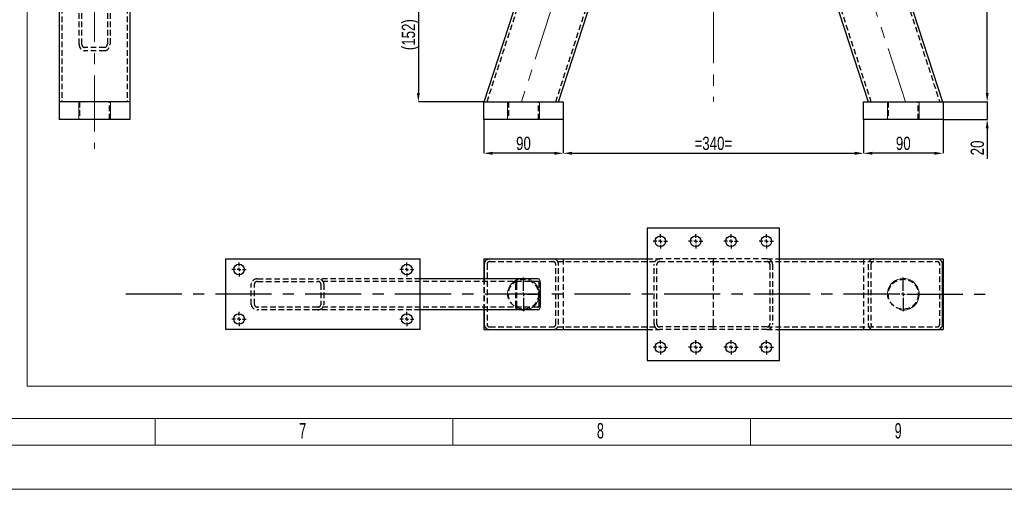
# Model space of a CAD drawing. Header units: millimetres. Extents: x 0 to 841, y 0 to 594.
# Tile 6 of 12: x 390 to 613, y 0 to 106. Entities that reach past the tile are written whole.
import ezdxf

# ---------------------------------------------------------------- set-up
doc = ezdxf.new("R2010")
doc.units = ezdxf.units.MM
doc.header["$PDSIZE"] = -1
doc.linetypes.add('CENTERX2', pattern=[20.32, 12.7, -2.54, 2.54, -2.54])
doc.linetypes.add('HIDDEN', pattern=[1.905, 1.27, -0.635])
for name, color, linetype in [('COTES', 1, 'Continuous'), ('NOTES', 6, 'Continuous'), ('TRAIT-FINS', 9, 'Continuous'), ('TRAIT-MIXTES', 3, 'CENTERX2'), ('TRAIT-TIRET', 2, 'HIDDEN')]:
    doc.layers.add(name, color=color, linetype=linetype)
doc.layers.add('TRAIT-FORT', color=4, linetype='Continuous', lineweight=25)
doc.styles.add('SLDTEXTSTYLE0', font='TXT', dxfattribs={"width": 0.75})
doc.styles.add('SLDTEXTSTYLE1', font='TXT', dxfattribs={"width": 0.605})
doc.dimstyles.new('SLDDIMSTYLE10', dxfattribs={"dimtxt": 3, "dimasz": 2, "dimexe": 0, "dimexo": 0.0625, "dimgap": 0.75, "dimtad": 1, "dimdec": 4, "dimlfac": 5, "dimzin": 12, "dimdsep": 46, "dimtxsty": 'SLDTEXTSTYLE0', "dimsah": 1, "dimcen": 0.09, "dimazin": 3, "dimtfac": 1, "dimtofl": 0, "dimtmove": 0, "dimatfit": 3, "dimfxl": 1, "dimfrac": 2, "dimtolj": 1, "dimtzin": 12, "dimarcsym": 0})
doc.dimstyles.new('SLDDIMSTYLE14', dxfattribs={"dimtxt": 3, "dimasz": 2, "dimexe": 0, "dimexo": 0.0625, "dimgap": 0.75, "dimtad": 1, "dimdec": 4, "dimlfac": 5, "dimzin": 12, "dimdsep": 46, "dimtxsty": 'SLDTEXTSTYLE0', "dimsah": 1, "dimcen": 0.09, "dimadec": 1, "dimazin": 3, "dimtfac": 1, "dimtofl": 0, "dimtmove": 0, "dimatfit": 3, "dimfxl": 1, "dimfrac": 2, "dimtolj": 1, "dimtzin": 12, "dimarcsym": 0})
doc.dimstyles.new('SLDDIMSTYLE5', dxfattribs={"dimtxt": 3, "dimasz": 2, "dimexe": 0, "dimexo": 0.0625, "dimgap": 0.75, "dimtad": 1, "dimlfac": 5, "dimrnd": 1e-09, "dimzin": 12, "dimdsep": 46, "dimtxsty": 'SLDTEXTSTYLE0', "dimsah": 1, "dimcen": 0.09, "dimadec": 0, "dimazin": 3, "dimtfac": 1, "dimtofl": 0, "dimtmove": 0, "dimatfit": 3, "dimfxl": 1, "dimfrac": 2, "dimtolj": 1, "dimtzin": 12, "dimarcsym": 0})
doc.dimstyles.new('SLDDIMSTYLE6', dxfattribs={"dimtxt": 3, "dimasz": 2, "dimexe": 0, "dimexo": 0.0625, "dimgap": 0.75, "dimtad": 1, "dimlfac": 5, "dimrnd": 1e-09, "dimzin": 12, "dimdsep": 46, "dimtxsty": 'SLDTEXTSTYLE0', "dimsah": 1, "dimcen": 0.09, "dimadec": 0, "dimazin": 3, "dimtfac": 1, "dimtmove": 0, "dimatfit": 0, "dimfxl": 1, "dimfrac": 2, "dimtolj": 1, "dimtzin": 12, "dimarcsym": 0})

# ---------------------------------------------------------------- blocks, each defined once
blk = doc.blocks.new('_D_89')
at = {"layer": 'COTES', "color": 0, "lineweight": -2, "transparency": 16777216}
blk.add_arc((546.93, 221.44), 67.1, 253.7077, 286.2923, dxfattribs=at)
at = {"layer": 'COTES', "color": 0, "transparency": 16777216}
for points in [[(528, 156.71), (528.2, 157.34), (526.19, 157.62)], [(565.65, 157.34), (565.85, 156.71), (567.66, 157.62)]]:
    blk.add_solid(points, dxfattribs=at)
at = {"layer": 'Defpoints', "color": 0, "transparency": 16777216}
for p in [(541.93, 206.05), (551.93, 206.05), (539.91, 154.7), (503.46, 87.65), (590.4, 87.65)]:
    blk.add_point(p, dxfattribs=at)
at = {"layer": 'COTES', "color": 0, "transparency": 16777216, "insert": (542.05, 158.08), "char_height": 3, "attachment_point": 1, "style": 'SLDTEXTSTYLE0'}
blk.add_mtext('\\A1;=36°=', dxfattribs=at)
blk = doc.blocks.new('_D_91')
at = {"layer": 'COTES', "color": 0, "lineweight": -2, "transparency": 16777216}
blk.add_arc((510.44, 109.13), 51.05, 74.2449, 119.4765, dxfattribs=at)
at = {"layer": 'COTES', "color": 0, "transparency": 16777216}
for points in [[(524.39, 158.58), (524.2, 157.94), (526.21, 157.68)], [(485.49, 153.28), (485.15, 153.85), (483.6, 152.55)]]:
    blk.add_solid(points, dxfattribs=at)
at = {"layer": 'Defpoints', "color": 0, "transparency": 16777216}
for p in [(450.53, 206.05), (541.93, 206.05), (511.71, 160.16), (504.92, 118.05), (503.46, 87.65)]:
    blk.add_point(p, dxfattribs=at)
at = {"layer": 'COTES', "color": 0, "transparency": 16777216, "insert": (499.8, 163.04), "char_height": 3, "attachment_point": 1, "rotation": 6.8607, "style": 'SLDTEXTSTYLE0'}
blk.add_mtext('\\A1;49.7°', dxfattribs=at)
blk = doc.blocks.new('_D_92')
at = {"layer": 'COTES', "color": 0, "lineweight": -2, "transparency": 16777216}
for p, q in [((504.86, 118.05), (480.13, 118.05)), ((480.13, 116.05), (480.13, 89.65)), ((494.87, 87.65), (480.13, 87.65))]:
    blk.add_line(p, q, dxfattribs=at)
at = {"layer": 'COTES', "color": 0, "transparency": 16777216}
for points in [[(479.79, 116.05), (480.46, 116.05), (480.13, 118.05)], [(479.79, 89.65), (480.46, 89.65), (480.13, 87.65)]]:
    blk.add_solid(points, dxfattribs=at)
at = {"layer": 'Defpoints', "color": 0, "transparency": 16777216}
for p in [(504.92, 118.05), (480.13, 87.65), (494.93, 87.65)]:
    blk.add_point(p, dxfattribs=at)
at = {"layer": 'COTES', "color": 0, "transparency": 16777216, "insert": (476.38, 102.85), "char_height": 3, "attachment_point": 2, "rotation": 90, "style": 'SLDTEXTSTYLE0'}
blk.add_mtext('\\A1;(152)', dxfattribs=at)
blk = doc.blocks.new('_D_94')
at = {"layer": 'COTES', "color": 0, "lineweight": -2, "transparency": 16777216}
for p, q in [((561.99, 206.05), (608.93, 206.05)), ((608.93, 89.65), (608.93, 204.05)), ((598.99, 87.65), (608.93, 87.65))]:
    blk.add_line(p, q, dxfattribs=at)
at = {"layer": 'COTES', "color": 0, "transparency": 16777216}
for points in [[(608.59, 204.05), (609.26, 204.05), (608.93, 206.05)], [(608.59, 89.65), (609.26, 89.65), (608.93, 87.65)]]:
    blk.add_solid(points, dxfattribs=at)
at = {"layer": 'Defpoints', "color": 0, "transparency": 16777216}
for p in [(561.93, 206.05), (608.93, 206.05), (598.93, 87.65)]:
    blk.add_point(p, dxfattribs=at)
at = {"layer": 'COTES', "color": 0, "transparency": 16777216, "insert": (605.18, 146.85), "char_height": 3, "attachment_point": 2, "rotation": 90, "style": 'SLDTEXTSTYLE0'}
blk.add_mtext('\\A1;592', dxfattribs=at)
blk = doc.blocks.new('_D_95')
at = {"layer": 'COTES', "color": 0, "lineweight": -2, "transparency": 16777216}
for p, q in [((608.93, 89.65), (608.93, 91.65)), ((598.99, 87.65), (608.93, 87.65)), ((608.93, 87.65), (608.93, 83.65)), ((598.99, 83.65), (608.93, 83.65)), ((608.93, 81.65), (608.93, 74.77))]:
    blk.add_line(p, q, dxfattribs=at)
at = {"layer": 'COTES', "color": 0, "transparency": 16777216}
for points in [[(608.59, 89.65), (609.26, 89.65), (608.93, 87.65)], [(608.59, 81.65), (609.26, 81.65), (608.93, 83.65)]]:
    blk.add_solid(points, dxfattribs=at)
at = {"layer": 'Defpoints', "color": 0, "transparency": 16777216}
for p in [(598.93, 87.65), (598.93, 83.65), (608.93, 83.65)]:
    blk.add_point(p, dxfattribs=at)
at = {"layer": 'COTES', "color": 0, "transparency": 16777216, "insert": (605.18, 77.21), "char_height": 3, "attachment_point": 2, "rotation": 90, "style": 'SLDTEXTSTYLE0'}
blk.add_mtext('\\A1;20', dxfattribs=at)
blk = doc.blocks.new('_D_97')
at = {"layer": 'COTES', "color": 0, "lineweight": -2, "transparency": 16777216}
for p, q in [((494.93, 83.58), (494.93, 76)), ((512.93, 83.58), (512.93, 76)), ((510.93, 76), (496.93, 76))]:
    blk.add_line(p, q, dxfattribs=at)
at = {"layer": 'COTES', "color": 0, "transparency": 16777216}
for points in [[(496.93, 76.34), (496.93, 75.67), (494.93, 76)], [(510.93, 76.34), (510.93, 75.67), (512.93, 76)]]:
    blk.add_solid(points, dxfattribs=at)
at = {"layer": 'Defpoints', "color": 0, "transparency": 16777216}
for p in [(494.93, 83.65), (512.93, 83.65), (494.93, 76)]:
    blk.add_point(p, dxfattribs=at)
at = {"layer": 'COTES', "color": 0, "transparency": 16777216, "insert": (503.93, 79.75), "char_height": 3, "attachment_point": 2, "style": 'SLDTEXTSTYLE0'}
blk.add_mtext('\\A1;90', dxfattribs=at)
blk = doc.blocks.new('_D_98')
at = {"layer": 'COTES', "color": 0, "lineweight": -2, "transparency": 16777216}
for p, q in [((580.93, 83.58), (580.93, 76)), ((598.93, 83.58), (598.93, 76)), ((596.93, 76), (582.93, 76))]:
    blk.add_line(p, q, dxfattribs=at)
at = {"layer": 'COTES', "color": 0, "transparency": 16777216}
for points in [[(582.93, 76.34), (582.93, 75.67), (580.93, 76)], [(596.93, 76.34), (596.93, 75.67), (598.93, 76)]]:
    blk.add_solid(points, dxfattribs=at)
at = {"layer": 'Defpoints', "color": 0, "transparency": 16777216}
for p in [(580.93, 83.65), (598.93, 83.65), (580.93, 76)]:
    blk.add_point(p, dxfattribs=at)
at = {"layer": 'COTES', "color": 0, "transparency": 16777216, "insert": (589.93, 79.75), "char_height": 3, "attachment_point": 2, "style": 'SLDTEXTSTYLE0'}
blk.add_mtext('\\A1;90', dxfattribs=at)
blk = doc.blocks.new('_D_99')
at = {"layer": 'COTES', "color": 0, "lineweight": -2, "transparency": 16777216}
for p, q in [((512.93, 83.58), (512.93, 76)), ((580.93, 83.58), (580.93, 76)), ((514.93, 76), (578.93, 76))]:
    blk.add_line(p, q, dxfattribs=at)
at = {"layer": 'COTES', "color": 0, "transparency": 16777216}
for points in [[(514.93, 76.34), (514.93, 75.67), (512.93, 76)], [(578.93, 76.34), (578.93, 75.67), (580.93, 76)]]:
    blk.add_solid(points, dxfattribs=at)
at = {"layer": 'Defpoints', "color": 0, "transparency": 16777216}
for p in [(512.93, 83.65), (580.93, 83.65), (580.93, 76)]:
    blk.add_point(p, dxfattribs=at)
at = {"layer": 'COTES', "color": 0, "transparency": 16777216, "insert": (546.93, 79.75), "char_height": 3, "attachment_point": 2, "style": 'SLDTEXTSTYLE0'}
blk.add_mtext('\\A1;=340=', dxfattribs=at)
blk = doc.blocks.new('SW_CENTERMARKSYMBOL_99')
at = {"layer": 'TRAIT-MIXTES', "color": 0}
for p, q in [((0, 0.8), (0, 3.8)), ((-0.8, 0), (-3.8, 0)), ((0, 0), (-0.4, 0)), ((0, 0), (0, 0.4)), ((0, 0), (0, -0.4)), ((0, 0), (0.4, 0)), ((0.8, 0), (3.8, 0)), ((0, -0.8), (0, -3.8))]:
    blk.add_line(p, q, dxfattribs=at)
blk = doc.blocks.new('SW_CENTERMARKSYMBOL_100')
at = {"layer": 'TRAIT-MIXTES', "color": 0}
for p, q in [((-0.8, 0), (-1.6, 0)), ((0, 0), (-0.4, 0)), ((0, 0.8), (0, 1.6)), ((0, 0), (0, 0.4)), ((0, 0), (0, -0.4)), ((0, 0), (0.4, 0)), ((0.8, 0), (1.6, 0)), ((0, -0.8), (0, -1.6))]:
    blk.add_line(p, q, dxfattribs=at)
blk = doc.blocks.new('SW_CENTERMARKSYMBOL_101')
at = {"layer": 'TRAIT-MIXTES', "color": 0}
for p, q in [((-0.8, 0), (-1.6, 0)), ((0, 0), (-0.4, 0)), ((0, 0.8), (0, 1.6)), ((0, 0), (0, 0.4)), ((0, 0), (0, -0.4)), ((0, 0), (0.4, 0)), ((0.8, 0), (1.6, 0)), ((0, -0.8), (0, -1.6))]:
    blk.add_line(p, q, dxfattribs=at)
blk = doc.blocks.new('SW_CENTERMARKSYMBOL_102')
at = {"layer": 'TRAIT-MIXTES', "color": 0}
for p, q in [((-0.8, 0), (-1.6, 0)), ((0, 0), (-0.4, 0)), ((0, 0.8), (0, 1.6)), ((0, 0), (0, 0.4)), ((0, 0), (0, -0.4)), ((0, 0), (0.4, 0)), ((0.8, 0), (1.6, 0)), ((0, -0.8), (0, -1.6))]:
    blk.add_line(p, q, dxfattribs=at)
blk = doc.blocks.new('SW_CENTERMARKSYMBOL_103')
at = {"layer": 'TRAIT-MIXTES', "color": 0}
for p, q in [((-0.8, 0), (-1.6, 0)), ((0, 0), (-0.4, 0)), ((0, 0.8), (0, 1.6)), ((0, 0), (0, 0.4)), ((0, 0), (0, -0.4)), ((0, 0), (0.4, 0)), ((0.8, 0), (1.6, 0)), ((0, -0.8), (0, -1.6))]:
    blk.add_line(p, q, dxfattribs=at)
blk = doc.blocks.new('SW_CENTERMARKSYMBOL_104')
at = {"layer": 'TRAIT-MIXTES', "color": 0}
for p, q in [((0, 0.8), (0, 3.8)), ((-0.8, 0), (-178.58, 0)), ((0, 0), (-0.4, 0)), ((0, 0), (0, 0.4)), ((0, 0), (0, -0.4)), ((0, 0), (0.4, 0)), ((0.8, 0), (19.46, 0)), ((0, -0.8), (0, -3.8))]:
    blk.add_line(p, q, dxfattribs=at)
blk = doc.blocks.new('SW_CENTERMARKSYMBOL_105')
at = {"layer": 'TRAIT-MIXTES', "color": 0}
for p, q in [((-0.8, 0), (-1.6, 0)), ((0, 0), (-0.4, 0)), ((0, 0.8), (0, 1.6)), ((0, 0), (0, 0.4)), ((0, 0), (0, -0.4)), ((0, 0), (0.4, 0)), ((0.8, 0), (1.6, 0)), ((0, -0.8), (0, -1.6))]:
    blk.add_line(p, q, dxfattribs=at)
blk = doc.blocks.new('SW_CENTERMARKSYMBOL_106')
at = {"layer": 'TRAIT-MIXTES', "color": 0}
for p, q in [((-0.8, 0), (-1.6, 0)), ((0, 0), (-0.4, 0)), ((0, 0.8), (0, 1.6)), ((0, 0), (0, 0.4)), ((0, 0), (0, -0.4)), ((0, 0), (0.4, 0)), ((0.8, 0), (1.6, 0)), ((0, -0.8), (0, -1.6))]:
    blk.add_line(p, q, dxfattribs=at)
blk = doc.blocks.new('SW_CENTERMARKSYMBOL_107')
at = {"layer": 'TRAIT-MIXTES', "color": 0}
for p, q in [((-0.8, 0), (-1.6, 0)), ((0, 0), (-0.4, 0)), ((0, 0.8), (0, 1.6)), ((0, 0), (0, 0.4)), ((0, 0), (0, -0.4)), ((0, 0), (0.4, 0)), ((0.8, 0), (1.6, 0)), ((0, -0.8), (0, -1.6))]:
    blk.add_line(p, q, dxfattribs=at)
blk = doc.blocks.new('SW_CENTERMARKSYMBOL_108')
at = {"layer": 'TRAIT-MIXTES', "color": 0}
for p, q in [((-0.8, 0), (-1.6, 0)), ((0, 0), (-0.4, 0)), ((0, 0.8), (0, 1.6)), ((0, 0), (0, 0.4)), ((0, 0), (0, -0.4)), ((0, 0), (0.4, 0)), ((0.8, 0), (1.6, 0)), ((0, -0.8), (0, -1.6))]:
    blk.add_line(p, q, dxfattribs=at)
blk = doc.blocks.new('SW_CENTERMARKSYMBOL_109')
at = {"layer": 'TRAIT-MIXTES', "color": 0}
for p, q in [((-0.8, 0), (-1.6, 0)), ((0, 0), (-0.4, 0)), ((0, 0.8), (0, 1.6)), ((0, 0), (0, 0.4)), ((0, 0), (0, -0.4)), ((0, 0), (0.4, 0)), ((0.8, 0), (1.6, 0)), ((0, -0.8), (0, -1.6))]:
    blk.add_line(p, q, dxfattribs=at)
blk = doc.blocks.new('SW_CENTERMARKSYMBOL_110')
at = {"layer": 'TRAIT-MIXTES', "color": 0}
for p, q in [((-0.8, 0), (-1.6, 0)), ((0, 0), (-0.4, 0)), ((0, 0.8), (0, 1.6)), ((0, 0), (0, 0.4)), ((0, 0), (0, -0.4)), ((0, 0), (0.4, 0)), ((0.8, 0), (1.6, 0)), ((0, -0.8), (0, -1.6))]:
    blk.add_line(p, q, dxfattribs=at)
blk = doc.blocks.new('SW_CENTERMARKSYMBOL_111')
at = {"layer": 'TRAIT-MIXTES', "color": 0}
for p, q in [((-0.8, 0), (-1.6, 0)), ((0, 0), (-0.4, 0)), ((0, 0.8), (0, 1.6)), ((0, 0), (0, 0.4)), ((0, 0), (0, -0.4)), ((0, 0), (0.4, 0)), ((0.8, 0), (1.6, 0)), ((0, -0.8), (0, -1.6))]:
    blk.add_line(p, q, dxfattribs=at)
blk = doc.blocks.new('SW_CENTERMARKSYMBOL_112')
at = {"layer": 'TRAIT-MIXTES', "color": 0}
for p, q in [((-0.8, 0), (-1.6, 0)), ((0, 0), (-0.4, 0)), ((0, 0.8), (0, 1.6)), ((0, 0), (0, 0.4)), ((0, 0), (0, -0.4)), ((0, 0), (0.4, 0)), ((0.8, 0), (1.6, 0)), ((0, -0.8), (0, -1.6))]:
    blk.add_line(p, q, dxfattribs=at)

msp = doc.modelspace()

# ---------------------------------------------------------------- linework, layer by layer
at = {"lineweight": 18}
for p, q in [((391.542164, 308.138544), (391.542164, 23.278894)), ((391.542164, 23.278894), (696.848834, 23.278894)), ((16.001041, 15.943069), (825.001041, 15.943069)), ((469.001041, 15.943069), (291.001041, 15.943069)), ((420.501241, 9.943069), (420.501241, 15.943069)), ((647.001041, 15.943069), (469.001041, 15.943069)), ((487.917941, 9.943069), (487.917941, 15.943069)), ((555.334641, 9.943069), (555.334641, 15.943069)), ((831.001041, 9.943069), (10.001041, 9.943069)), ((841.001041, -0.056931), (0.001041, -0.056931))]:
    msp.add_line(p, q, dxfattribs=at)
at = {"layer": 'TRAIT-FINS', "lineweight": 18}
for p, q in [((403.210516, 83.646797), (403.210516, 87.646797)), ((410.410516, 87.646797), (403.210516, 87.646797)), ((403.210516, 83.646797), (403.210516, 87.646797)), ((410.410516, 83.646797), (410.410516, 87.646797)), ((410.410516, 83.646797), (410.410516, 87.646797)), ((500.32774, 83.646797), (500.32774, 87.646797)), ((507.52774, 83.646797), (507.52774, 87.646797)), ((586.32774, 83.646797), (586.32774, 87.646797)), ((593.52774, 83.646797), (593.52774, 87.646797))]:
    msp.add_line(p, q, dxfattribs=at)
for centre in [(503.92774, 44.086091), (589.92774, 44.086091)]:
    msp.add_arc(centre, 3.6, 255, 195, dxfattribs=at)
at = {"layer": 'TRAIT-FORT', "lineweight": 25}
for p, q in [((398.810516, 206.046797), (398.810516, 87.646797)), ((414.810516, 206.046797), (414.810516, 87.646797)), ((495.04555, 87.646797), (533.516042, 206.046797)), ((560.339438, 206.046797), (598.80993, 87.646797)), ((511.868946, 87.646797), (546.92774, 195.546671)), ((546.92774, 195.546671), (581.986534, 87.646797)), ((398.810516, 87.646797), (398.810516, 83.646797)), ((414.810516, 87.646797), (398.810516, 87.646797)), ((414.810516, 87.646797), (414.810516, 83.646797)), ((494.92774, 83.646797), (494.92774, 87.646797)), ((494.92774, 87.646797), (512.92774, 87.646797)), ((496.307305, 87.646797), (510.607191, 87.646797)), ((512.92774, 87.646797), (512.92774, 83.646797)), ((580.92774, 83.646797), (580.92774, 87.646797)), ((580.92774, 87.646797), (598.92774, 87.646797)), ((583.248289, 87.646797), (597.548175, 87.646797)), ((598.92774, 87.646797), (598.92774, 83.646797)), ((414.810516, 83.646797), (398.810516, 83.646797)), ((512.92774, 83.646797), (494.92774, 83.646797)), ((598.92774, 83.646797), (580.92774, 83.646797)), ((561.92774, 59.086091), (531.92774, 59.086091)), ((531.92774, 59.086091), (531.92774, 29.086091)), ((561.92774, 29.086091), (561.92774, 59.086091)), ((436.52774, 52.086091), (480.52774, 52.086091)), ((436.52774, 36.086091), (436.52774, 52.086091)), ((480.52774, 36.086091), (480.52774, 52.086091)), ((494.92774, 52.086091), (494.92774, 47.586091)), ((494.92774, 52.086091), (496.307305, 52.086091)), ((496.307305, 52.086091), (531.92774, 52.086091)), ((561.92774, 52.086091), (597.548175, 52.086091)), ((597.548175, 52.086091), (598.92774, 52.086091)), ((598.92774, 52.086091), (598.92774, 36.086091)), ((495.04555, 50.886091), (495.04555, 47.586091)), ((598.80993, 37.286091), (598.80993, 50.886091)), ((507.272401, 47.586091), (480.52774, 47.586091)), ((507.758461, 41.786091), (507.758461, 46.386091)), ((507.272401, 40.586091), (480.52774, 40.586091)), ((494.92774, 40.586091), (494.92774, 36.086091)), ((495.04555, 40.586091), (495.04555, 37.286091)), ((480.52774, 36.086091), (436.52774, 36.086091)), ((494.92774, 36.086091), (496.307305, 36.086091)), ((496.307305, 36.086091), (531.92774, 36.086091)), ((561.92774, 36.086091), (597.548175, 36.086091)), ((597.548175, 36.086091), (598.92774, 36.086091)), ((531.92774, 29.086091), (561.92774, 29.086091))]:
    msp.add_line(p, q, dxfattribs=at)
for centre in [(534.92774, 56.086091), (542.92774, 56.086091), (550.92774, 56.086091), (558.92774, 56.086091), (439.52774, 49.686091), (477.52774, 49.686091), (439.52774, 38.486091), (477.52774, 38.486091), (534.92774, 32.086091), (542.92774, 32.086091), (550.92774, 32.086091), (558.92774, 32.086091)]:
    msp.add_circle(centre, 1.2, dxfattribs=at)
for centre, major_axis, ratio, start_param, end_param in [((496.307305, 50.886091), (1.261755, 0), 0.9510565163, 1.5707963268, 3.1415926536), ((597.548175, 50.886091), (1.261755, 0), 0.9510565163, 0, 1.5707963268), ((507.272401, 46.386091), (0, 1.2), 0.405050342, 4.7123889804, 6.2831853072), ((507.272401, 41.786091), (0, 1.2), 0.405050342, 3.1415926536, 4.7123889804), ((496.307305, 37.286091), (1.261755, 0), 0.9510565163, 3.1415926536, 4.7123889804), ((597.548175, 37.286091), (1.261755, 0), 0.9510565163, 4.7123889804, 6.2831853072)]:
    msp.add_ellipse(centre, major_axis=major_axis, ratio=ratio, start_param=start_param, end_param=end_param, dxfattribs=at)
at = {"layer": 'TRAIT-MIXTES', "lineweight": 18}
for p, q in [((406.810516, 215.540604), (406.810516, 76.978241)), ((541.92774, 206.046797), (503.457248, 87.646797)), ((590.398232, 87.646797), (551.92774, 206.046797)), ((546.92774, 149.710057), (546.92774, 87.646797))]:
    msp.add_line(p, q, dxfattribs=at)
at = {"layer": 'TRAIT-TIRET'}
for p, q in [((399.410516, 206.046797), (399.410516, 87.646797)), ((414.210516, 206.046797), (414.210516, 87.646797)), ((495.676428, 87.646797), (534.14692, 206.046797)), ((559.70856, 206.046797), (598.179053, 87.646797)), ((511.238068, 87.646797), (546.92774, 197.488312)), ((546.92774, 197.488312), (582.617412, 87.646797)), ((403.310516, 100.737851), (403.310516, 115.355743)), ((403.910516, 100.737851), (403.910516, 115.355743)), ((409.710516, 115.355743), (409.710516, 100.737851)), ((410.310516, 115.355743), (410.310516, 100.737851)), ((409.110516, 99.981754), (404.510516, 99.981754)), ((409.110516, 99.225656), (404.510516, 99.225656)), ((403.410516, 87.646797), (403.410516, 83.646797)), ((410.210516, 83.646797), (410.210516, 87.646797)), ((500.52774, 87.646797), (500.52774, 83.646797)), ((507.32774, 83.646797), (507.32774, 87.646797)), ((586.52774, 87.646797), (586.52774, 83.646797)), ((593.32774, 83.646797), (593.32774, 87.646797)), ((496.307305, 51.486091), (534.777797, 51.486091)), ((512.92774, 52.086091), (512.92774, 36.086091)), ((531.92774, 52.086091), (534.777797, 52.086091)), ((546.92774, 52.086091), (534.777797, 52.086091)), ((534.777797, 51.486091), (546.92774, 51.486091)), ((546.92774, 51.486091), (546.92774, 52.086091)), ((559.077683, 52.086091), (546.92774, 52.086091)), ((546.92774, 51.486091), (559.077683, 51.486091)), ((546.92774, 50.886091), (546.92774, 51.486091)), ((546.92774, 50.886091), (546.92774, 51.486091)), ((559.077683, 52.086091), (561.92774, 52.086091)), ((559.077683, 51.486091), (597.548175, 51.486091)), ((580.92774, 52.086091), (580.92774, 36.086091)), ((495.676428, 50.886091), (495.676428, 37.286091)), ((511.238068, 37.286091), (511.238068, 50.886091)), ((511.868946, 37.286091), (511.868946, 50.886091)), ((533.516042, 37.286091), (533.516042, 50.886091)), ((534.14692, 37.286091), (534.14692, 50.886091)), ((546.92774, 37.286091), (546.92774, 50.886091)), ((559.70856, 50.886091), (559.70856, 37.286091)), ((560.339438, 50.886091), (560.339438, 37.286091)), ((581.986534, 50.886091), (581.986534, 37.286091)), ((582.617412, 50.886091), (582.617412, 37.286091)), ((598.179053, 37.286091), (598.179053, 50.886091)), ((443.709141, 47.586091), (457.346339, 47.586091)), ((443.709141, 46.986091), (457.346339, 46.986091)), ((480.52774, 47.586091), (457.346339, 47.586091)), ((507.272401, 46.986091), (457.346339, 46.986091)), ((494.92774, 47.586091), (494.92774, 40.586091)), ((495.04555, 47.586091), (495.04555, 40.586091)), ((442.298396, 41.786091), (442.298396, 46.386091)), ((443.003768, 41.786091), (443.003768, 46.386091)), ((458.051712, 46.386091), (458.051712, 41.786091)), ((458.757084, 46.386091), (458.757084, 41.786091)), ((502.087757, 46.386091), (502.087757, 41.786091)), ((502.330787, 46.386091), (502.330787, 41.786091)), ((507.515431, 41.786091), (507.515431, 46.386091)), ((457.346339, 41.186091), (443.709141, 41.186091)), ((457.346339, 40.586091), (443.709141, 40.586091)), ((507.272401, 41.186091), (457.346339, 41.186091)), ((480.52774, 40.586091), (457.346339, 40.586091)), ((496.307305, 36.686091), (534.777797, 36.686091)), ((531.92774, 36.086091), (534.777797, 36.086091)), ((546.92774, 36.686091), (534.777797, 36.686091)), ((546.92774, 36.086091), (534.777797, 36.086091)), ((546.92774, 36.686091), (546.92774, 37.286091)), ((546.92774, 36.686091), (546.92774, 37.286091)), ((546.92774, 36.086091), (546.92774, 36.686091)), ((559.077683, 36.686091), (546.92774, 36.686091)), ((559.077683, 36.086091), (546.92774, 36.086091)), ((559.077683, 36.686091), (597.548175, 36.686091)), ((559.077683, 36.086091), (561.92774, 36.086091))]:
    msp.add_line(p, q, dxfattribs=at)
for centre in [(503.92774, 44.086091), (589.92774, 44.086091)]:
    msp.add_circle(centre, 3.4, dxfattribs=at)
for centre, major_axis, ratio, start_param, end_param in [((404.510516, 100.737851), (0, 1.512196), 0.7935480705, 1.5707963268, 3.1415926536), ((404.510516, 100.737851), (0, 0.756098), 0.7935480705, 1.5707963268, 3.1415926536), ((409.110516, 100.737851), (0, 0.756098), 0.7935480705, 3.1415926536, 4.7123889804), ((409.110516, 100.737851), (0, 1.512196), 0.7935480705, 3.1415926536, 4.7123889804), ((496.307305, 50.886091), (0.630877, 0), 0.9510565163, 1.5707963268, 3.1415926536), ((510.607191, 50.886091), (1.261755, 0), 0.9510565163, 0, 1.5707963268), ((510.607191, 50.886091), (0.630877, 0), 0.9510565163, 0, 1.5707963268), ((534.777797, 50.886091), (1.261755, 0), 0.9510565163, 1.5707963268, 3.1415926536), ((534.777797, 50.886091), (0.630877, 0), 0.9510565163, 1.5707963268, 3.1415926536), ((559.077683, 50.886091), (1.261755, 0), 0.9510565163, 0, 1.5707963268), ((559.077683, 50.886091), (0.630877, 0), 0.9510565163, 0, 1.5707963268), ((583.248289, 50.886091), (1.261755, 0), 0.9510565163, 1.5707963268, 3.1415926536), ((583.248289, 50.886091), (0.630877, 0), 0.9510565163, 1.5707963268, 3.1415926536), ((597.548175, 50.886091), (0.630877, 0), 0.9510565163, 0, 1.5707963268), ((443.709141, 46.386091), (-1.410745, 0), 0.8506145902, 4.7123889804, 6.2831853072), ((443.709141, 46.386091), (-0.705372, 0), 0.8506145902, 4.7123889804, 6.2831853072), ((457.346339, 46.386091), (-1.410745, 0), 0.8506145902, 3.1415926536, 4.7123889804), ((457.346339, 46.386091), (-0.705372, 0), 0.8506145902, 3.1415926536, 4.7123889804), ((502.573817, 46.386091), (0, 1.2), 0.405050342, 0, 1.5707963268), ((502.573817, 46.386091), (0, 0.6), 0.405050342, 0, 1.5707963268), ((507.272401, 46.386091), (0, 0.6), 0.405050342, 4.7123889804, 6.2831853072), ((443.709141, 41.786091), (-1.410745, 0), 0.8506145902, 0, 1.5707963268), ((443.709141, 41.786091), (-0.705372, 0), 0.8506145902, 0, 1.5707963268), ((457.346339, 41.786091), (-1.410745, 0), 0.8506145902, 1.5707963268, 3.1415926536), ((457.346339, 41.786091), (-0.705372, 0), 0.8506145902, 1.5707963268, 3.1415926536), ((502.573817, 41.786091), (0, 1.2), 0.405050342, 1.5707963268, 3.1415926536), ((502.573817, 41.786091), (0, 0.6), 0.405050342, 1.5707963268, 3.1415926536), ((507.272401, 41.786091), (0, 0.6), 0.405050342, 3.1415926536, 4.7123889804), ((496.307305, 37.286091), (0.630877, 0), 0.9510565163, 3.1415926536, 4.7123889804), ((510.607191, 37.286091), (0.630877, 0), 0.9510565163, 4.7123889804, 6.2831853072), ((510.607191, 37.286091), (1.261755, 0), 0.9510565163, 4.7123889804, 6.2831853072), ((534.777797, 37.286091), (1.261755, 0), 0.9510565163, 3.1415926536, 4.7123889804), ((534.777797, 37.286091), (0.630877, 0), 0.9510565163, 3.1415926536, 4.7123889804), ((559.077683, 37.286091), (1.261755, 0), 0.9510565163, 4.7123889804, 6.2831853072), ((559.077683, 37.286091), (0.630877, 0), 0.9510565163, 4.7123889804, 6.2831853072), ((583.248289, 37.286091), (1.261755, 0), 0.9510565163, 3.1415926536, 4.7123889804), ((583.248289, 37.286091), (0.630877, 0), 0.9510565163, 3.1415926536, 4.7123889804), ((597.548175, 37.286091), (0.630877, 0), 0.9510565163, 4.7123889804, 6.2831853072)]:
    msp.add_ellipse(centre, major_axis=major_axis, ratio=ratio, start_param=start_param, end_param=end_param, dxfattribs=at)

# ---------------------------------------------------------------- block references
at = {"layer": 'TRAIT-MIXTES'}
for name, p in [('SW_CENTERMARKSYMBOL_111', (534.92774, 56.086091)), ('SW_CENTERMARKSYMBOL_110', (542.92774, 56.086091)), ('SW_CENTERMARKSYMBOL_109', (550.92774, 56.086091)), ('SW_CENTERMARKSYMBOL_108', (558.92774, 56.086091)), ('SW_CENTERMARKSYMBOL_102', (439.52774, 49.686091)), ('SW_CENTERMARKSYMBOL_101', (477.52774, 49.686091)), ('SW_CENTERMARKSYMBOL_104', (589.92774, 44.086091)), ('SW_CENTERMARKSYMBOL_99', (503.92774, 44.086091)), ('SW_CENTERMARKSYMBOL_103', (439.52774, 38.486091)), ('SW_CENTERMARKSYMBOL_100', (477.52774, 38.486091)), ('SW_CENTERMARKSYMBOL_112', (534.92774, 32.086091)), ('SW_CENTERMARKSYMBOL_105', (542.92774, 32.086091)), ('SW_CENTERMARKSYMBOL_106', (550.92774, 32.086091)), ('SW_CENTERMARKSYMBOL_107', (558.92774, 32.086091))]:
    msp.add_blockref(name, p, dxfattribs=at)

# ---------------------------------------------------------------- texts
at = {"layer": 'NOTES', "char_height": 3.5, "attachment_point": 1, "style": 'SLDTEXTSTYLE1'}
for s, insert in [('7', (453.142924, 14.943695)), ('8', (520.559624, 14.943695)), ('9', (587.976324, 14.943695))]:
    msp.add_mtext(s, dxfattribs=dict(at, insert=insert))

# ---------------------------------------------------------------- dimensions: what is measured, and where the dimension line sits
at = {"layer": 'COTES'}
dim = msp.add_angular_dim_2l(base=(511.707156, 160.158755), line1=((541.92774, 206.046797), (503.457248, 87.646797)), line2=((504.923109, 118.046797), (450.52774, 206.046797)), dimstyle='SLDDIMSTYLE14', dxfattribs=at)
dim.commit()
dim.dimension.update_dxf_attribs({"geometry": '_D_91', "text_midpoint": (504.338699, 159.809043), "dimtype": 162})
dim = msp.add_angular_dim_2l(base=(539.913451, 154.69871), line1=((503.457248, 87.646797), (541.92774, 206.046797)), line2=((551.92774, 206.046797), (590.398232, 87.646797)), text='=<>=', dimstyle='SLDDIMSTYLE10', dxfattribs=at)
dim.commit()
dim.dimension.update_dxf_attribs({"geometry": '_D_89', "text_midpoint": (546.92774, 154.331107), "dimtype": 162})
for base, p1, p2, angle, dimstyle, picture, middle in [((608.92774, 206.046797), (598.92774, 87.646797), (561.92774, 206.046797), 90, 'SLDDIMSTYLE5', '_D_94', (608.92774, 146.846797)), ((608.92774, 83.646797), (598.92774, 87.646797), (598.92774, 83.646797), 90, 'SLDDIMSTYLE6', '_D_95', (608.92774, 77.209297)), ((580.92774, 76.001851), (598.92774, 83.646797), (580.92774, 83.646797), 0, 'SLDDIMSTYLE5', '_D_98', (589.92774, 76.001851))]:
    dim = msp.add_linear_dim(base=base, p1=p1, p2=p2, angle=angle, dimstyle=dimstyle, dxfattribs=at)
    dim.commit()
    dim.dimension.update_dxf_attribs({"geometry": picture, "text_midpoint": middle, "dimtype": 160})
dim = msp.add_linear_dim(base=(480.126397, 87.646797), p1=(504.923109, 118.046797), p2=(494.92774, 87.646797), angle=90, text='(<>)', dimstyle='SLDDIMSTYLE5', dxfattribs=at)
dim.commit()
dim.dimension.update_dxf_attribs({"geometry": '_D_92', "text_midpoint": (480.126397, 102.846797), "dimtype": 160})
dim = msp.add_linear_dim(base=(494.92774, 76.001851), p1=(512.92774, 83.646797), p2=(494.92774, 83.646797), dimstyle='SLDDIMSTYLE5', dxfattribs=at)
dim.commit()
dim.dimension.update_dxf_attribs({"geometry": '_D_97', "text_midpoint": (503.92774, 76.001851), "dimtype": 160})
dim = msp.add_linear_dim(base=(580.92774, 76.001851), p1=(512.92774, 83.646797), p2=(580.92774, 83.646797), text='=<>=', dimstyle='SLDDIMSTYLE5', dxfattribs=at)
dim.commit()
dim.dimension.update_dxf_attribs({"geometry": '_D_99', "text_midpoint": (546.92774, 76.001851), "dimtype": 160})

doc.saveas('drawing.dxf')
